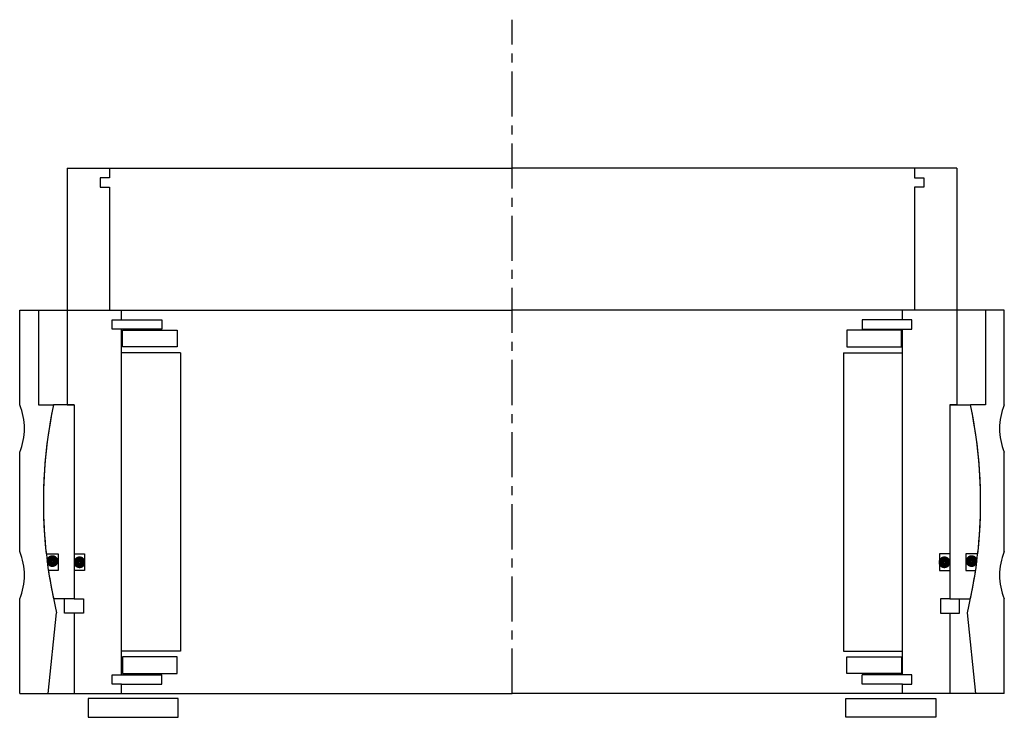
# Model space of a CAD drawing. Header units: millimetres. Extents: x -104 to 104, y -5 to 142.
import ezdxf

# ---------------------------------------------------------------- set-up
doc = ezdxf.new("R2010")
doc.units = ezdxf.units.MM
doc.header["$LTSCALE"] = 0.3
doc.header["$MEASUREMENT"] = 0
doc.linetypes.add('CENTER', pattern=[50.8, 31.75, -6.35, 6.35, -6.35])
doc.layers.get('0').update_dxf_attribs({"linetype": 'CONTINUOUS'})
doc.layers.add('Center', color=1, linetype='CENTER')

# ---------------------------------------------------------------- blocks, each defined once
blk = doc.blocks.new('house4S150')
for p, q in [((-104, 20.5), (-104, 40.5)), ((-104, 40.5), (-100, 40.5)), ((-100, 40.5), (0, 40.5)), ((-100, 40.5), (-100, 20.5)), ((100, 40.5), (0, 40.5)), ((100, 40.5), (100, 20.5)), ((104, 40.5), (100, 40.5)), ((104, 20.5), (104, 40.5)), ((-100, 20.5), (-96.85, 20.5)), ((100, 20.5), (96.85, 20.5)), ((-104, -10.5), (-104, 10.5)), ((104, -10.5), (104, 10.5)), ((-104, -40.5), (-104, -20.5)), ((104, -40.5), (104, -20.5)), ((-98, -40.5), (-96.19, -23.41)), ((98, -40.5), (96.19, -23.41)), ((-104, -40.5), (-98, -40.5)), ((-98, -40.5), (0, -40.5)), ((98, -40.5), (0, -40.5)), ((104, -40.5), (98, -40.5))]:
    blk.add_line(p, q)
for centre, radius, start, end in [((-116, 15.5), 13, 337.3801, 22.6199), ((0, 0), 99, 168.0493, 193.6783), ((0, 0), 99, 346.3217, 11.9507), ((116, 15.5), 13, 157.3801, 202.6199), ((-116, -15.5), 13, 337.3801, 22.6199), ((116, -15.5), 13, 157.3801, 202.6199)]:
    blk.add_arc(centre, radius, start, end)
blk = doc.blocks.new('innerhouse-4S140')
for p, q in [((-94, 70.5), (-94, 20.5)), ((-94, 70.5), (-85, 70.5)), ((-85, 70.5), (0, 70.5)), ((-85, 70.5), (-85, 68.5)), ((85, 70.5), (0, 70.5)), ((94, 70.5), (85, 70.5)), ((85, 70.5), (85, 68.5)), ((94, 70.5), (94, 20.5)), ((-85, 68.5), (-87, 68.5)), ((-87, 68.5), (-87, 66.5)), ((85, 68.5), (87, 68.5)), ((87, 68.5), (87, 66.5)), ((-87, 66.5), (-85, 66.5)), ((-85, 66.5), (-85, 40.5)), ((87, 66.5), (85, 66.5)), ((85, 66.5), (85, 40.5)), ((-85, 40.5), (-82.5, 40.5)), ((-82.5, 38.5), (-82.5, 40.5)), ((82.5, 38.5), (82.5, 40.5)), ((85, 40.5), (82.5, 40.5)), ((-84.5, 36.5), (-84.5, 38.5)), ((-84.5, 38.5), (-82.5, 38.5)), ((-82.5, 38.5), (-74, 38.5)), ((-74, 38.5), (-74, 36.5)), ((82.5, 38.5), (74, 38.5)), ((74, 38.5), (74, 36.5)), ((84.5, 38.5), (82.5, 38.5)), ((84.5, 36.5), (84.5, 38.5)), ((-74, 36.5), (-84.5, 36.5)), ((-82.5, -36.5), (-82.5, 36.5)), ((-82.25, 36.25), (-70.75, 36.25)), ((-82.25, 32.75), (-82.25, 36.25)), ((-70.75, 36.25), (-70.75, 32.75)), ((82.25, 36.25), (70.75, 36.25)), ((70.75, 36.25), (70.75, 32.75)), ((74, 36.5), (84.5, 36.5)), ((82.25, 32.75), (82.25, 36.25)), ((82.5, -36.5), (82.5, 36.5)), ((-70, 31.5), (-82.5, 31.5)), ((-70.75, 32.75), (-82.25, 32.75)), ((-70, 31.5), (-70, -31.5)), ((70, 31.5), (70, -31.5)), ((70, 31.5), (82.5, 31.5)), ((70.75, 32.75), (82.25, 32.75)), ((-92.5, 20.5), (-96.85, 20.5)), ((-94, 20.5), (-92.5, 20.5)), ((-92.5, 20.5), (-92.5, -20.5)), ((-92.5, 20.5), (-92.5, -11)), ((92.5, 20.5), (92.5, -20.5)), ((92.5, 20.5), (92.5, -11)), ((92.5, 20.5), (96.85, 20.5)), ((94, 20.5), (92.5, 20.5)), ((-98.39, -11), (-95.85, -11)), ((-95.85, -11), (-95.85, -14.5)), ((-92.5, -11), (-90.3, -11)), ((-90.3, -11), (-90.3, -14.5)), ((92.5, -11), (90.3, -11)), ((90.3, -11), (90.3, -14.5)), ((95.85, -11), (95.85, -14.5)), ((98.39, -11), (95.85, -11)), ((-95.85, -14.5), (-97.93, -14.5)), ((-90.3, -14.5), (-92.5, -14.5)), ((-92.5, -14.5), (-92.5, -20.5)), ((90.3, -14.5), (92.5, -14.5)), ((92.5, -14.5), (92.5, -20.5)), ((95.85, -14.5), (97.93, -14.5)), ((-92.5, -20.5), (-96.85, -20.5)), ((-94.5, -23.5), (-94.5, -20.5)), ((-92.5, -20.5), (-90.5, -20.5)), ((-90.5, -20.5), (-90.5, -23.5)), ((90.5, -20.5), (90.5, -23.5)), ((92.5, -20.5), (90.5, -20.5)), ((92.5, -20.5), (96.85, -20.5)), ((94.5, -23.5), (94.5, -20.5)), ((-92.5, -23.5), (-94.5, -23.5)), ((-92.5, -23.5), (-92.5, -40.5)), ((-90.5, -23.5), (-92.5, -23.5)), ((90.5, -23.5), (92.5, -23.5)), ((92.5, -23.5), (92.5, -40.5)), ((92.5, -23.5), (94.5, -23.5)), ((-70, -31.5), (-82.5, -31.5)), ((-70.75, -32.75), (-82.25, -32.75)), ((-82.25, -32.75), (-82.25, -36.25)), ((-70.75, -36.25), (-70.75, -32.75)), ((70, -31.5), (82.5, -31.5)), ((70.75, -32.75), (82.25, -32.75)), ((70.75, -36.25), (70.75, -32.75)), ((82.25, -32.75), (82.25, -36.25)), ((-84.5, -36.5), (-74, -36.5)), ((-84.5, -38.5), (-84.5, -36.5)), ((-82.25, -36.25), (-70.75, -36.25)), ((-74, -38.5), (-74, -36.5)), ((82.25, -36.25), (70.75, -36.25)), ((84.5, -36.5), (74, -36.5)), ((74, -38.5), (74, -36.5)), ((84.5, -38.5), (84.5, -36.5)), ((-82.5, -38.5), (-84.5, -38.5)), ((-82.5, -38.5), (-74, -38.5)), ((-82.5, -40.5), (-82.5, -38.5)), ((82.5, -38.5), (74, -38.5)), ((82.5, -40.5), (82.5, -38.5)), ((82.5, -38.5), (84.5, -38.5)), ((-92.5, -40.5), (-82.5, -40.5)), ((-70.5, -41.5), (-89.5, -41.5)), ((-89.5, -41.5), (-89.5, -45.5)), ((-82.5, -40.5), (0, -40.5)), ((-70.5, -45.5), (-70.5, -41.5)), ((82.5, -40.5), (0, -40.5)), ((70.5, -41.5), (89.5, -41.5)), ((70.5, -45.5), (70.5, -41.5)), ((92.5, -40.5), (82.5, -40.5)), ((89.5, -41.5), (89.5, -45.5)), ((-89.5, -45.5), (-70.5, -45.5)), ((89.5, -45.5), (70.5, -45.5))]:
    blk.add_line(p, q)
at = {"const_width": 1.2}
for points in [[(-96.44, -12.5, -1), (-97.74, -12.5, -1)], [(-90.7, -12.75, -1), (-92, -12.75, -1)], [(90.7, -12.75, 1), (92, -12.75, 1)], [(96.44, -12.5, 1), (97.74, -12.5, 1)]]:
    blk.add_lwpolyline(points, format="xyb", close=True, dxfattribs=at)
for start, end in [(168.0493, 186.3794), (353.6206, 11.9507), (188.4221, 191.9507), (348.0493, 351.5779)]:
    blk.add_arc((0, 0), 99, start, end)
at = {"layer": 'Center'}
blk.add_line((0, -40.5), (0, 101.87), dxfattribs=at)

msp = doc.modelspace()

# ---------------------------------------------------------------- block references
for name in ['innerhouse-4S140', 'house4S150']:
    msp.add_blockref(name, (0, 40.5))

doc.saveas('drawing.dxf')
